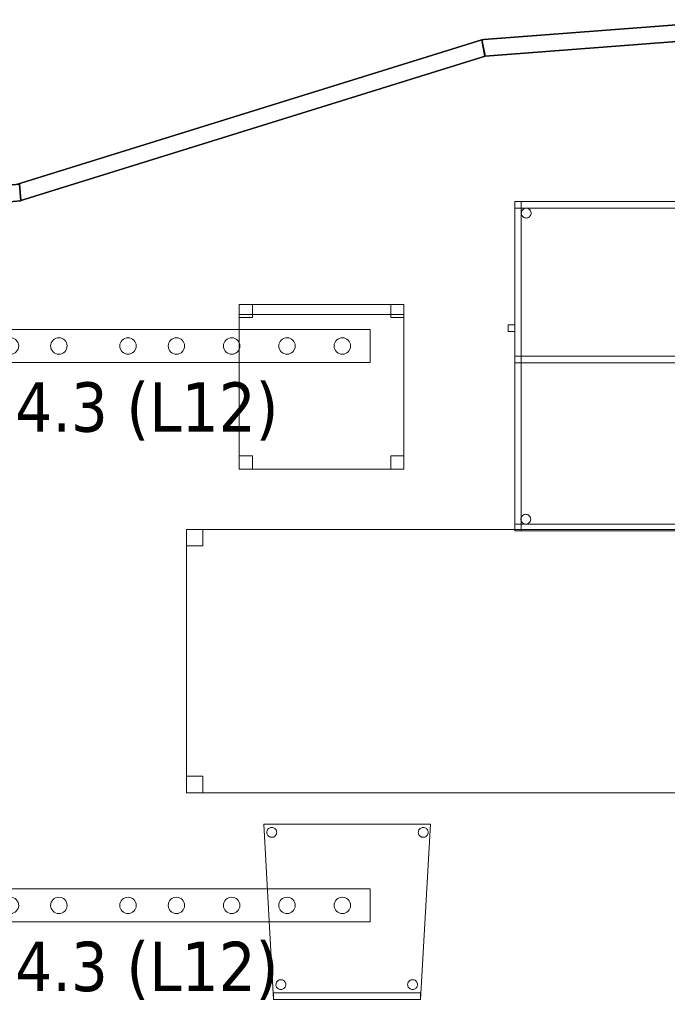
# Model space of a CAD drawing. Header units: metres. Extents: x 391.1 to 427.5, y 12.7 to 28.4.
# Tile 20 of 151: x 411.2 to 413.2, y 18.4 to 21.4. Entities that reach past the tile are written whole.
import ezdxf

# ---------------------------------------------------------------- set-up
doc = ezdxf.new("R2010")
doc.units = ezdxf.units.M
doc.layers.add('01_SUELOS', color=7, linetype='Continuous', lineweight=25, true_color=0x007f00)
for name, color, linetype, lineweight in [('02_MOBILIARIO', 7, 'Continuous', 18), ('A-DETL-____-MBND', 7, 'Continuous', 18), ('A-DETL-GENF-OTLN', 7, 'Continuous', 18), ('A-WALL-____-MCUT', 7, 'Continuous', 25), ('A-WALL-____-OTLN', 7, 'Continuous', 25), ('E-LITE-EQPM-IDEN', 7, 'Continuous', 30)]:
    doc.layers.add(name, color=color, linetype=linetype, lineweight=lineweight)
doc.styles.add('Tahoma_4', font='tahoma.ttf', dxfattribs={"height": 0.15})

# ---------------------------------------------------------------- blocks, each defined once
blk = doc.blocks.new('Family - Taula 160X80_P1-154543-04_ENLLUMENAT_P1')
at = {"layer": 'A-DETL-____-MBND', "color": 253, "true_color": 0xaaaaaa}
for p, q in [((0, 0.8001), (0.05, 0.8001)), ((0, 0.7501), (0, 0.8001)), ((0.05, 0.8001), (0, 0.8001)), ((0, 0.8001), (0, 0.7501)), ((0, 0.8001), (1.5969, 0.8001)), ((0, 0), (0, 0.8001)), ((1.5969, 0.8001), (0, 0.8001)), ((0, 0.8001), (0, 0)), ((0.05, 0.8001), (0.05, 0.7501)), ((0.05, 0.7501), (0.05, 0.8001)), ((1.5469, 0.8001), (1.5969, 0.8001)), ((1.5469, 0.7501), (1.5469, 0.8001)), ((1.5969, 0.8001), (1.5469, 0.8001)), ((1.5469, 0.8001), (1.5469, 0.7501)), ((1.5969, 0.8001), (1.5969, 0.7501)), ((1.5969, 0.7501), (1.5969, 0.8001)), ((1.5969, 0.8001), (1.5969, 0)), ((1.5969, 0), (1.5969, 0.8001)), ((0.05, 0.7501), (0, 0.7501)), ((0, 0.7501), (0.05, 0.7501)), ((1.5969, 0.7501), (1.5469, 0.7501)), ((1.5469, 0.7501), (1.5969, 0.7501)), ((0, 0.05), (0.05, 0.05)), ((0, 0), (0, 0.05)), ((0.05, 0.05), (0, 0.05)), ((0, 0.05), (0, 0)), ((0.05, 0.05), (0.05, 0)), ((0.05, 0), (0.05, 0.05)), ((1.5469, 0.05), (1.5969, 0.05)), ((1.5469, 0), (1.5469, 0.05)), ((1.5969, 0.05), (1.5469, 0.05)), ((1.5469, 0.05), (1.5469, 0)), ((1.5969, 0.05), (1.5969, 0)), ((1.5969, 0), (1.5969, 0.05)), ((0.05, 0), (0, 0)), ((0, 0), (0.05, 0)), ((1.5969, 0), (0, 0)), ((0, 0), (1.5969, 0)), ((1.5969, 0), (1.5469, 0)), ((1.5469, 0), (1.5969, 0))]:
    blk.add_line(p, q, dxfattribs=at)
blk = doc.blocks.new('Family - Mampara P1-154645-04_ENLLUMENAT_P1')
at = {"layer": 'A-WALL-____-MCUT', "color": 253, "true_color": 0xaaaaaa}
for p, q in [((-0.0057, 0.05), (0, 0)), ((0.7924, 0.05), (-0.0057, 0.05)), ((0.7924, 0), (0.7924, 0.05)), ((0, 0), (0.7924, 0))]:
    blk.add_line(p, q, dxfattribs=at)
at = {"layer": 'A-WALL-____-OTLN', "color": 253, "true_color": 0xaaaaaa}
for p, q in [((-0.0057, 0.05), (0, 0)), ((0.7924, 0.05), (-0.0057, 0.05)), ((0.7924, 0), (0.7924, 0.05)), ((0, 0), (0.7924, 0))]:
    blk.add_line(p, q, dxfattribs=at)
at = {"layer": 'A-WALL-____-OTLN', "color": 253, "lineweight": 18, "true_color": 0xaaaaaa}
blk.add_line((0, 0), (0.7924, 0), dxfattribs=at)
blk = doc.blocks.new('Family - Cadira confient_P1-154675-04_ENLLUMENAT_P1')
at = {"layer": 'A-DETL-____-MBND', "color": 253, "true_color": 0xaaaaaa}
for p, q in [((0.03, 0), (0, 0.5326)), ((0, 0.5326), (0.5065, 0.5326)), ((0.5065, 0.5326), (0, 0.5326)), ((0, 0.5326), (0.03, 0)), ((0.0093, 0.5076), (0.0095, 0.5102)), ((0.0095, 0.5102), (0.0093, 0.5076)), ((0.0095, 0.5102), (0.0102, 0.5127)), ((0.0102, 0.5127), (0.0095, 0.5102)), ((0.0102, 0.5127), (0.0113, 0.515)), ((0.0113, 0.515), (0.0102, 0.5127)), ((0.0113, 0.515), (0.0128, 0.5172)), ((0.0128, 0.5172), (0.0113, 0.515)), ((0.0128, 0.5172), (0.0147, 0.519)), ((0.0147, 0.519), (0.0128, 0.5172)), ((0.0147, 0.519), (0.0168, 0.5205)), ((0.0168, 0.5205), (0.0147, 0.519)), ((0.0168, 0.5205), (0.0192, 0.5216)), ((0.0192, 0.5216), (0.0168, 0.5205)), ((0.0192, 0.5216), (0.0217, 0.5222)), ((0.0217, 0.5222), (0.0192, 0.5216)), ((0.0217, 0.5222), (0.0243, 0.5224)), ((0.0243, 0.5224), (0.0217, 0.5222)), ((0.0243, 0.5224), (0.0269, 0.5222)), ((0.0269, 0.5222), (0.0243, 0.5224)), ((0.0269, 0.5222), (0.0294, 0.5215)), ((0.0294, 0.5215), (0.0269, 0.5222)), ((0.0294, 0.5215), (0.0318, 0.5204)), ((0.0318, 0.5204), (0.0294, 0.5215)), ((0.0318, 0.5204), (0.0339, 0.5189)), ((0.0339, 0.5189), (0.0318, 0.5204)), ((0.0339, 0.5189), (0.0357, 0.5171)), ((0.0357, 0.5171), (0.0339, 0.5189)), ((0.0357, 0.5171), (0.0372, 0.5149)), ((0.0372, 0.5149), (0.0357, 0.5171)), ((0.0372, 0.5149), (0.0383, 0.5126)), ((0.0383, 0.5126), (0.0372, 0.5149)), ((0.0383, 0.5126), (0.0389, 0.51)), ((0.0389, 0.51), (0.0383, 0.5126)), ((0.0389, 0.51), (0.0392, 0.5074)), ((0.0392, 0.5074), (0.0389, 0.51)), ((0.4693, 0.5076), (0.4695, 0.5102)), ((0.4695, 0.5102), (0.4693, 0.5076)), ((0.4695, 0.5102), (0.4702, 0.5127)), ((0.4702, 0.5127), (0.4695, 0.5102)), ((0.4702, 0.5127), (0.4713, 0.515)), ((0.4713, 0.515), (0.4702, 0.5127)), ((0.4713, 0.515), (0.4728, 0.5172)), ((0.4728, 0.5172), (0.4713, 0.515)), ((0.4728, 0.5172), (0.4747, 0.519)), ((0.4747, 0.519), (0.4728, 0.5172)), ((0.4747, 0.519), (0.4768, 0.5205)), ((0.4768, 0.5205), (0.4747, 0.519)), ((0.5065, 0.5326), (0.4765, 0)), ((0.4765, 0), (0.5065, 0.5326)), ((0.4768, 0.5205), (0.4792, 0.5216)), ((0.4792, 0.5216), (0.4768, 0.5205)), ((0.4792, 0.5216), (0.4817, 0.5222)), ((0.4817, 0.5222), (0.4792, 0.5216)), ((0.4817, 0.5222), (0.4843, 0.5224)), ((0.4843, 0.5224), (0.4817, 0.5222)), ((0.4843, 0.5224), (0.4869, 0.5222)), ((0.4869, 0.5222), (0.4843, 0.5224)), ((0.4869, 0.5222), (0.4894, 0.5215)), ((0.4894, 0.5215), (0.4869, 0.5222)), ((0.4894, 0.5215), (0.4918, 0.5204)), ((0.4918, 0.5204), (0.4894, 0.5215)), ((0.4918, 0.5204), (0.4939, 0.5189)), ((0.4939, 0.5189), (0.4918, 0.5204)), ((0.4939, 0.5189), (0.4957, 0.5171)), ((0.4957, 0.5171), (0.4939, 0.5189)), ((0.4957, 0.5171), (0.4972, 0.5149)), ((0.4972, 0.5149), (0.4957, 0.5171)), ((0.4972, 0.5149), (0.4983, 0.5126)), ((0.4983, 0.5126), (0.4972, 0.5149)), ((0.4983, 0.5126), (0.4989, 0.51)), ((0.4989, 0.51), (0.4983, 0.5126)), ((0.4989, 0.51), (0.4992, 0.5074)), ((0.4992, 0.5074), (0.4989, 0.51)), ((0.0095, 0.505), (0.0093, 0.5076)), ((0.0093, 0.5076), (0.0095, 0.505)), ((0.0102, 0.5025), (0.0095, 0.505)), ((0.0095, 0.505), (0.0102, 0.5025)), ((0.0113, 0.5001), (0.0102, 0.5025)), ((0.0102, 0.5025), (0.0113, 0.5001)), ((0.0127, 0.498), (0.0113, 0.5001)), ((0.0113, 0.5001), (0.0127, 0.498)), ((0.0146, 0.4961), (0.0127, 0.498)), ((0.0127, 0.498), (0.0146, 0.4961)), ((0.0167, 0.4946), (0.0146, 0.4961)), ((0.0146, 0.4961), (0.0167, 0.4946)), ((0.0191, 0.4935), (0.0167, 0.4946)), ((0.0167, 0.4946), (0.0191, 0.4935)), ((0.0216, 0.4928), (0.0191, 0.4935)), ((0.0191, 0.4935), (0.0216, 0.4928)), ((0.0242, 0.4926), (0.0216, 0.4928)), ((0.0216, 0.4928), (0.0242, 0.4926)), ((0.0268, 0.4928), (0.0242, 0.4926)), ((0.0242, 0.4926), (0.0268, 0.4928)), ((0.0293, 0.4935), (0.0268, 0.4928)), ((0.0268, 0.4928), (0.0293, 0.4935)), ((0.0316, 0.4945), (0.0293, 0.4935)), ((0.0293, 0.4935), (0.0316, 0.4945)), ((0.0338, 0.496), (0.0316, 0.4945)), ((0.0316, 0.4945), (0.0338, 0.496)), ((0.0356, 0.4979), (0.0338, 0.496)), ((0.0338, 0.496), (0.0356, 0.4979)), ((0.0371, 0.5), (0.0356, 0.4979)), ((0.0356, 0.4979), (0.0371, 0.5)), ((0.0382, 0.5023), (0.0371, 0.5)), ((0.0371, 0.5), (0.0382, 0.5023)), ((0.0389, 0.5049), (0.0382, 0.5023)), ((0.0382, 0.5023), (0.0389, 0.5049)), ((0.0392, 0.5074), (0.0389, 0.5049)), ((0.0389, 0.5049), (0.0392, 0.5074)), ((0.4695, 0.505), (0.4693, 0.5076)), ((0.4693, 0.5076), (0.4695, 0.505)), ((0.4702, 0.5025), (0.4695, 0.505)), ((0.4695, 0.505), (0.4702, 0.5025)), ((0.4713, 0.5001), (0.4702, 0.5025)), ((0.4702, 0.5025), (0.4713, 0.5001)), ((0.4727, 0.498), (0.4713, 0.5001)), ((0.4713, 0.5001), (0.4727, 0.498)), ((0.4746, 0.4961), (0.4727, 0.498)), ((0.4727, 0.498), (0.4746, 0.4961)), ((0.4767, 0.4946), (0.4746, 0.4961)), ((0.4746, 0.4961), (0.4767, 0.4946)), ((0.4791, 0.4935), (0.4767, 0.4946)), ((0.4767, 0.4946), (0.4791, 0.4935)), ((0.4816, 0.4928), (0.4791, 0.4935)), ((0.4791, 0.4935), (0.4816, 0.4928)), ((0.4842, 0.4926), (0.4816, 0.4928)), ((0.4816, 0.4928), (0.4842, 0.4926)), ((0.4868, 0.4928), (0.4842, 0.4926)), ((0.4842, 0.4926), (0.4868, 0.4928)), ((0.4893, 0.4935), (0.4868, 0.4928)), ((0.4868, 0.4928), (0.4893, 0.4935)), ((0.4916, 0.4945), (0.4893, 0.4935)), ((0.4893, 0.4935), (0.4916, 0.4945)), ((0.4938, 0.496), (0.4916, 0.4945)), ((0.4916, 0.4945), (0.4938, 0.496)), ((0.4956, 0.4979), (0.4938, 0.496)), ((0.4938, 0.496), (0.4956, 0.4979)), ((0.4971, 0.5), (0.4956, 0.4979)), ((0.4956, 0.4979), (0.4971, 0.5)), ((0.4982, 0.5023), (0.4971, 0.5)), ((0.4971, 0.5), (0.4982, 0.5023)), ((0.4989, 0.5049), (0.4982, 0.5023)), ((0.4982, 0.5023), (0.4989, 0.5049)), ((0.4992, 0.5074), (0.4989, 0.5049)), ((0.4989, 0.5049), (0.4992, 0.5074)), ((0.0493, 0.0598), (0.0519, 0.06)), ((0.0519, 0.06), (0.0493, 0.0598)), ((0.0519, 0.06), (0.0545, 0.0598)), ((0.0545, 0.0598), (0.0519, 0.06)), ((0.4493, 0.0598), (0.4519, 0.06)), ((0.4519, 0.06), (0.4493, 0.0598)), ((0.4519, 0.06), (0.4545, 0.0598)), ((0.4545, 0.0598), (0.4519, 0.06)), ((0.0369, 0.0452), (0.0372, 0.0478)), ((0.0372, 0.0478), (0.0369, 0.0452)), ((0.0371, 0.0426), (0.0369, 0.0452)), ((0.0369, 0.0452), (0.0371, 0.0426)), ((0.0378, 0.0401), (0.0371, 0.0426)), ((0.0371, 0.0426), (0.0378, 0.0401)), ((0.0372, 0.0478), (0.0378, 0.0503)), ((0.0378, 0.0503), (0.0372, 0.0478)), ((0.0378, 0.0503), (0.039, 0.0526)), ((0.039, 0.0526), (0.0378, 0.0503)), ((0.0389, 0.0377), (0.0378, 0.0401)), ((0.0378, 0.0401), (0.0389, 0.0377)), ((0.0404, 0.0356), (0.0389, 0.0377)), ((0.0389, 0.0377), (0.0404, 0.0356)), ((0.039, 0.0526), (0.0405, 0.0548)), ((0.0405, 0.0548), (0.039, 0.0526)), ((0.0422, 0.0337), (0.0404, 0.0356)), ((0.0404, 0.0356), (0.0422, 0.0337)), ((0.0405, 0.0548), (0.0423, 0.0566)), ((0.0423, 0.0566), (0.0405, 0.0548)), ((0.0443, 0.0322), (0.0422, 0.0337)), ((0.0422, 0.0337), (0.0443, 0.0322)), ((0.0423, 0.0566), (0.0445, 0.0581)), ((0.0445, 0.0581), (0.0423, 0.0566)), ((0.0467, 0.0311), (0.0443, 0.0322)), ((0.0443, 0.0322), (0.0467, 0.0311)), ((0.0445, 0.0581), (0.0468, 0.0592)), ((0.0468, 0.0592), (0.0445, 0.0581)), ((0.0492, 0.0304), (0.0467, 0.0311)), ((0.0467, 0.0311), (0.0492, 0.0304)), ((0.0468, 0.0592), (0.0493, 0.0598)), ((0.0493, 0.0598), (0.0468, 0.0592)), ((0.0518, 0.0302), (0.0492, 0.0304)), ((0.0492, 0.0304), (0.0518, 0.0302)), ((0.0544, 0.0304), (0.0518, 0.0302)), ((0.0518, 0.0302), (0.0544, 0.0304)), ((0.0569, 0.031), (0.0544, 0.0304)), ((0.0544, 0.0304), (0.0569, 0.031)), ((0.0545, 0.0598), (0.057, 0.0591)), ((0.057, 0.0591), (0.0545, 0.0598)), ((0.0593, 0.0321), (0.0569, 0.031)), ((0.0569, 0.031), (0.0593, 0.0321)), ((0.057, 0.0591), (0.0594, 0.058)), ((0.0594, 0.058), (0.057, 0.0591)), ((0.0614, 0.0336), (0.0593, 0.0321)), ((0.0593, 0.0321), (0.0614, 0.0336)), ((0.0594, 0.058), (0.0615, 0.0565)), ((0.0615, 0.0565), (0.0594, 0.058)), ((0.0633, 0.0355), (0.0614, 0.0336)), ((0.0614, 0.0336), (0.0633, 0.0355)), ((0.0615, 0.0565), (0.0633, 0.0547)), ((0.0633, 0.0547), (0.0615, 0.0565)), ((0.0633, 0.0547), (0.0648, 0.0525)), ((0.0648, 0.0525), (0.0633, 0.0547)), ((0.0648, 0.0376), (0.0633, 0.0355)), ((0.0633, 0.0355), (0.0648, 0.0376)), ((0.0648, 0.0525), (0.0659, 0.0502)), ((0.0659, 0.0502), (0.0648, 0.0525)), ((0.0659, 0.0399), (0.0648, 0.0376)), ((0.0648, 0.0376), (0.0659, 0.0399)), ((0.0659, 0.0502), (0.0666, 0.0476)), ((0.0666, 0.0476), (0.0659, 0.0502)), ((0.0666, 0.0424), (0.0659, 0.0399)), ((0.0659, 0.0399), (0.0666, 0.0424)), ((0.0666, 0.0476), (0.0668, 0.045)), ((0.0668, 0.045), (0.0666, 0.0476)), ((0.0668, 0.045), (0.0666, 0.0424)), ((0.0666, 0.0424), (0.0668, 0.045)), ((0.4369, 0.0452), (0.4372, 0.0478)), ((0.4372, 0.0478), (0.4369, 0.0452)), ((0.4371, 0.0426), (0.4369, 0.0452)), ((0.4369, 0.0452), (0.4371, 0.0426)), ((0.4378, 0.0401), (0.4371, 0.0426)), ((0.4371, 0.0426), (0.4378, 0.0401)), ((0.4372, 0.0478), (0.4378, 0.0503)), ((0.4378, 0.0503), (0.4372, 0.0478)), ((0.4378, 0.0503), (0.439, 0.0526)), ((0.439, 0.0526), (0.4378, 0.0503)), ((0.4389, 0.0377), (0.4378, 0.0401)), ((0.4378, 0.0401), (0.4389, 0.0377)), ((0.4404, 0.0356), (0.4389, 0.0377)), ((0.4389, 0.0377), (0.4404, 0.0356)), ((0.439, 0.0526), (0.4405, 0.0548)), ((0.4405, 0.0548), (0.439, 0.0526)), ((0.4422, 0.0337), (0.4404, 0.0356)), ((0.4404, 0.0356), (0.4422, 0.0337)), ((0.4405, 0.0548), (0.4423, 0.0566)), ((0.4423, 0.0566), (0.4405, 0.0548)), ((0.4443, 0.0322), (0.4422, 0.0337)), ((0.4422, 0.0337), (0.4443, 0.0322)), ((0.4423, 0.0566), (0.4445, 0.0581)), ((0.4445, 0.0581), (0.4423, 0.0566)), ((0.4467, 0.0311), (0.4443, 0.0322)), ((0.4443, 0.0322), (0.4467, 0.0311)), ((0.4445, 0.0581), (0.4468, 0.0592)), ((0.4468, 0.0592), (0.4445, 0.0581)), ((0.4492, 0.0304), (0.4467, 0.0311)), ((0.4467, 0.0311), (0.4492, 0.0304)), ((0.4468, 0.0592), (0.4493, 0.0598)), ((0.4493, 0.0598), (0.4468, 0.0592)), ((0.4518, 0.0302), (0.4492, 0.0304)), ((0.4492, 0.0304), (0.4518, 0.0302)), ((0.4544, 0.0304), (0.4518, 0.0302)), ((0.4518, 0.0302), (0.4544, 0.0304)), ((0.4569, 0.031), (0.4544, 0.0304)), ((0.4544, 0.0304), (0.4569, 0.031)), ((0.4545, 0.0598), (0.457, 0.0591)), ((0.457, 0.0591), (0.4545, 0.0598)), ((0.4593, 0.0321), (0.4569, 0.031)), ((0.4569, 0.031), (0.4593, 0.0321)), ((0.457, 0.0591), (0.4594, 0.058)), ((0.4594, 0.058), (0.457, 0.0591)), ((0.4614, 0.0336), (0.4593, 0.0321)), ((0.4593, 0.0321), (0.4614, 0.0336)), ((0.4594, 0.058), (0.4615, 0.0565)), ((0.4615, 0.0565), (0.4594, 0.058)), ((0.4633, 0.0355), (0.4614, 0.0336)), ((0.4614, 0.0336), (0.4633, 0.0355)), ((0.4615, 0.0565), (0.4633, 0.0547)), ((0.4633, 0.0547), (0.4615, 0.0565)), ((0.4633, 0.0547), (0.4648, 0.0525)), ((0.4648, 0.0525), (0.4633, 0.0547)), ((0.4648, 0.0376), (0.4633, 0.0355)), ((0.4633, 0.0355), (0.4648, 0.0376)), ((0.4648, 0.0525), (0.4659, 0.0502)), ((0.4659, 0.0502), (0.4648, 0.0525)), ((0.4659, 0.0399), (0.4648, 0.0376)), ((0.4648, 0.0376), (0.4659, 0.0399)), ((0.4659, 0.0502), (0.4666, 0.0476)), ((0.4666, 0.0476), (0.4659, 0.0502)), ((0.4666, 0.0424), (0.4659, 0.0399)), ((0.4659, 0.0399), (0.4666, 0.0424)), ((0.4666, 0.0476), (0.4668, 0.045)), ((0.4668, 0.045), (0.4666, 0.0476)), ((0.4668, 0.045), (0.4666, 0.0424)), ((0.4666, 0.0424), (0.4668, 0.045)), ((0.03, 0.02), (0.4765, 0.02)), ((0.03, 0), (0.03, 0.02)), ((0.4765, 0.02), (0.03, 0.02)), ((0.03, 0.02), (0.03, 0)), ((0.03, 0), (0.4765, 0)), ((0.4765, 0.02), (0.4765, 0)), ((0.4765, 0), (0.4765, 0.02)), ((0.4765, 0), (0.03, 0)), ((0.4765, 0), (0.03, 0)), ((0.03, 0), (0.4765, 0))]:
    blk.add_line(p, q, dxfattribs=at)
blk = doc.blocks.new('Family - Taula 100X60_P1-154854-04_ENLLUMENAT_P1')
at = {"layer": 'A-DETL-____-MBND', "color": 253, "true_color": 0xaaaaaa}
for p, q in [((0.02, 1), (0.02, 0)), ((0.02, 0), (0.02, 1)), ((0.62, 1), (0.02, 1)), ((0.02, 1), (0.62, 1)), ((0.02, 0.51), (0.02, 1)), ((0.02, 1), (0.04, 1)), ((0.02, 1), (0.04, 1)), ((0.02, 1), (0.02, 0.51)), ((0.02, 1), (0.62, 1)), ((0.02, 0.98), (0.02, 1)), ((0.02, 0.98), (0.02, 1)), ((0.62, 1), (0.02, 1)), ((0.02, 1), (0.02, 0)), ((0.02, 0), (0.02, 1)), ((0.62, 1), (0.02, 1)), ((0.02, 1), (0.62, 1)), ((0.04, 1), (0.04, 0.51)), ((0.04, 0.51), (0.04, 1)), ((0.04, 0), (0.04, 1)), ((0.04, 1), (0.62, 1)), ((0.62, 1), (0.04, 1)), ((0.04, 1), (0.04, 0)), ((0.6, 0.02), (0.6, 1)), ((0.6, 1), (0.62, 1)), ((0.6, 1), (0.62, 1)), ((0.6, 1), (0.6, 0.02)), ((0.62, 0), (0.62, 1)), ((0.62, 1), (0.62, 0)), ((0.62, 1), (0.62, 0.98)), ((0.62, 0.98), (0.62, 1)), ((0.62, 1), (0.62, 0.02)), ((0.62, 0.02), (0.62, 1)), ((0.62, 0), (0.62, 1)), ((0.62, 1), (0.62, 0)), ((0.62, 1), (0.62, 0)), ((0.62, 0), (0.62, 1)), ((0.62, 0.98), (0.02, 0.98)), ((0.02, 0.98), (0.62, 0.98)), ((0.0401, 0.965), (0.0403, 0.9676)), ((0.0403, 0.9676), (0.0401, 0.965)), ((0.0403, 0.9625), (0.0401, 0.965)), ((0.0401, 0.965), (0.0403, 0.9625)), ((0.0403, 0.9676), (0.041, 0.9702)), ((0.041, 0.9702), (0.0403, 0.9676)), ((0.041, 0.9599), (0.0403, 0.9625)), ((0.0403, 0.9625), (0.041, 0.9599)), ((0.041, 0.9702), (0.0421, 0.9725)), ((0.0421, 0.9725), (0.041, 0.9702)), ((0.0421, 0.9576), (0.041, 0.9599)), ((0.041, 0.9599), (0.0421, 0.9576)), ((0.0421, 0.9725), (0.0436, 0.9746)), ((0.0436, 0.9746), (0.0421, 0.9725)), ((0.0436, 0.9554), (0.0421, 0.9576)), ((0.0421, 0.9576), (0.0436, 0.9554)), ((0.0436, 0.9746), (0.0454, 0.9765)), ((0.0454, 0.9765), (0.0436, 0.9746)), ((0.0454, 0.9765), (0.0475, 0.978)), ((0.0475, 0.978), (0.0454, 0.9765)), ((0.0475, 0.978), (0.0499, 0.9791)), ((0.0499, 0.9791), (0.0475, 0.978)), ((0.0499, 0.9791), (0.0524, 0.9798)), ((0.0524, 0.9798), (0.0499, 0.9791)), ((0.0524, 0.9798), (0.055, 0.98)), ((0.055, 0.98), (0.0524, 0.9798)), ((0.055, 0.98), (0.0576, 0.9798)), ((0.0576, 0.9798), (0.055, 0.98)), ((0.0576, 0.9798), (0.0601, 0.9791)), ((0.0601, 0.9791), (0.0576, 0.9798)), ((0.0601, 0.9791), (0.0625, 0.978)), ((0.0625, 0.978), (0.0601, 0.9791)), ((0.0625, 0.978), (0.0646, 0.9765)), ((0.0646, 0.9765), (0.0625, 0.978)), ((0.0646, 0.9765), (0.0664, 0.9746)), ((0.0664, 0.9746), (0.0646, 0.9765)), ((0.0664, 0.9746), (0.0679, 0.9725)), ((0.0679, 0.9725), (0.0664, 0.9746)), ((0.0679, 0.9576), (0.0664, 0.9554)), ((0.0664, 0.9554), (0.0679, 0.9576)), ((0.0679, 0.9725), (0.069, 0.9702)), ((0.069, 0.9702), (0.0679, 0.9725)), ((0.069, 0.9599), (0.0679, 0.9576)), ((0.0679, 0.9576), (0.069, 0.9599)), ((0.069, 0.9702), (0.0697, 0.9676)), ((0.0697, 0.9676), (0.069, 0.9702)), ((0.0697, 0.9625), (0.069, 0.9599)), ((0.069, 0.9599), (0.0697, 0.9625)), ((0.0697, 0.9676), (0.0699, 0.965)), ((0.0699, 0.965), (0.0697, 0.9676)), ((0.0699, 0.965), (0.0697, 0.9625)), ((0.0697, 0.9625), (0.0699, 0.965)), ((0.5701, 0.9647), (0.5703, 0.9673)), ((0.5703, 0.9673), (0.5701, 0.9647)), ((0.5703, 0.9621), (0.5701, 0.9647)), ((0.5701, 0.9647), (0.5703, 0.9621)), ((0.5703, 0.9673), (0.571, 0.9698)), ((0.571, 0.9698), (0.5703, 0.9673)), ((0.571, 0.9596), (0.5703, 0.9621)), ((0.5703, 0.9621), (0.571, 0.9596)), ((0.571, 0.9698), (0.5721, 0.9722)), ((0.5721, 0.9722), (0.571, 0.9698)), ((0.5721, 0.9572), (0.571, 0.9596)), ((0.571, 0.9596), (0.5721, 0.9572)), ((0.5721, 0.9722), (0.5736, 0.9743)), ((0.5736, 0.9743), (0.5721, 0.9722)), ((0.5736, 0.9743), (0.5754, 0.9762)), ((0.5754, 0.9762), (0.5736, 0.9743)), ((0.5754, 0.9762), (0.5776, 0.9776)), ((0.5776, 0.9776), (0.5754, 0.9762)), ((0.5776, 0.9776), (0.5799, 0.9787)), ((0.5799, 0.9787), (0.5776, 0.9776)), ((0.5799, 0.9787), (0.5824, 0.9794)), ((0.5824, 0.9794), (0.5799, 0.9787)), ((0.5824, 0.9794), (0.585, 0.9796)), ((0.585, 0.9796), (0.5824, 0.9794)), ((0.585, 0.9796), (0.5876, 0.9794)), ((0.5876, 0.9794), (0.585, 0.9796)), ((0.5876, 0.9794), (0.5901, 0.9787)), ((0.5901, 0.9787), (0.5876, 0.9794)), ((0.5901, 0.9787), (0.5925, 0.9776)), ((0.5925, 0.9776), (0.5901, 0.9787)), ((0.5925, 0.9776), (0.5946, 0.9762)), ((0.5946, 0.9762), (0.5925, 0.9776)), ((0.5946, 0.9762), (0.5965, 0.9743)), ((0.5965, 0.9743), (0.5946, 0.9762)), ((0.5965, 0.9743), (0.598, 0.9722)), ((0.598, 0.9722), (0.5965, 0.9743)), ((0.598, 0.9722), (0.5991, 0.9698)), ((0.5991, 0.9698), (0.598, 0.9722)), ((0.5991, 0.9596), (0.598, 0.9572)), ((0.598, 0.9572), (0.5991, 0.9596)), ((0.5991, 0.9698), (0.5997, 0.9673)), ((0.5997, 0.9673), (0.5991, 0.9698)), ((0.5997, 0.9621), (0.5991, 0.9596)), ((0.5991, 0.9596), (0.5997, 0.9621)), ((0.5997, 0.9673), (0.6, 0.9647)), ((0.6, 0.9647), (0.5997, 0.9673)), ((0.6, 0.9647), (0.5997, 0.9621)), ((0.5997, 0.9621), (0.6, 0.9647)), ((0.0454, 0.9536), (0.0436, 0.9554)), ((0.0436, 0.9554), (0.0454, 0.9536)), ((0.0475, 0.9521), (0.0454, 0.9536)), ((0.0454, 0.9536), (0.0475, 0.9521)), ((0.0499, 0.951), (0.0475, 0.9521)), ((0.0475, 0.9521), (0.0499, 0.951)), ((0.0524, 0.9503), (0.0499, 0.951)), ((0.0499, 0.951), (0.0524, 0.9503)), ((0.055, 0.9501), (0.0524, 0.9503)), ((0.0524, 0.9503), (0.055, 0.9501)), ((0.0576, 0.9503), (0.055, 0.9501)), ((0.055, 0.9501), (0.0576, 0.9503)), ((0.0601, 0.951), (0.0576, 0.9503)), ((0.0576, 0.9503), (0.0601, 0.951)), ((0.0625, 0.9521), (0.0601, 0.951)), ((0.0601, 0.951), (0.0625, 0.9521)), ((0.0646, 0.9536), (0.0625, 0.9521)), ((0.0625, 0.9521), (0.0646, 0.9536)), ((0.0664, 0.9554), (0.0646, 0.9536)), ((0.0646, 0.9536), (0.0664, 0.9554)), ((0.5736, 0.9551), (0.5721, 0.9572)), ((0.5721, 0.9572), (0.5736, 0.9551)), ((0.5754, 0.9533), (0.5736, 0.9551)), ((0.5736, 0.9551), (0.5754, 0.9533)), ((0.5776, 0.9518), (0.5754, 0.9533)), ((0.5754, 0.9533), (0.5776, 0.9518)), ((0.5799, 0.9507), (0.5776, 0.9518)), ((0.5776, 0.9518), (0.5799, 0.9507)), ((0.5824, 0.95), (0.5799, 0.9507)), ((0.5799, 0.9507), (0.5824, 0.95)), ((0.585, 0.9498), (0.5824, 0.95)), ((0.5824, 0.95), (0.585, 0.9498)), ((0.5876, 0.95), (0.585, 0.9498)), ((0.585, 0.9498), (0.5876, 0.95)), ((0.5901, 0.9507), (0.5876, 0.95)), ((0.5876, 0.95), (0.5901, 0.9507)), ((0.5925, 0.9518), (0.5901, 0.9507)), ((0.5901, 0.9507), (0.5925, 0.9518)), ((0.5946, 0.9533), (0.5925, 0.9518)), ((0.5925, 0.9518), (0.5946, 0.9533)), ((0.5965, 0.9551), (0.5946, 0.9533)), ((0.5946, 0.9533), (0.5965, 0.9551)), ((0.598, 0.9572), (0.5965, 0.9551)), ((0.5965, 0.9551), (0.598, 0.9572)), ((0, 0.6256), (0.02, 0.6256)), ((0, 0.6056), (0, 0.6256)), ((0.02, 0.6256), (0, 0.6256)), ((0, 0.6256), (0, 0.6056)), ((0.02, 0.6056), (0, 0.6056)), ((0, 0.6056), (0.02, 0.6056)), ((0.02, 0.6256), (0.02, 0.6056)), ((0.02, 0.6056), (0.02, 0.6256)), ((0.02, 0.53), (0.62, 0.53)), ((0.02, 0.51), (0.02, 0.53)), ((0.02, 0.51), (0.02, 0.53)), ((0.62, 0.53), (0.02, 0.53)), ((0.04, 0.51), (0.02, 0.51)), ((0.02, 0.51), (0.04, 0.51)), ((0.62, 0.51), (0.02, 0.51)), ((0.02, 0.51), (0.62, 0.51)), ((0.04, 0.53), (0.62, 0.53)), ((0.04, 0.51), (0.04, 0.53)), ((0.04, 0.51), (0.04, 0.53)), ((0.62, 0.53), (0.04, 0.53)), ((0.62, 0.51), (0.04, 0.51)), ((0.04, 0.51), (0.62, 0.51)), ((0.62, 0.53), (0.62, 0.51)), ((0.62, 0.51), (0.62, 0.53)), ((0.62, 0.53), (0.62, 0.51)), ((0.62, 0.51), (0.62, 0.53)), ((0.0389, 0.035), (0.0391, 0.0376)), ((0.0391, 0.0376), (0.0389, 0.035)), ((0.0391, 0.0324), (0.0389, 0.035)), ((0.0389, 0.035), (0.0391, 0.0324)), ((0.0391, 0.0376), (0.0398, 0.0401)), ((0.0398, 0.0401), (0.0391, 0.0376)), ((0.0398, 0.0299), (0.0391, 0.0324)), ((0.0391, 0.0324), (0.0398, 0.0299)), ((0.0398, 0.0401), (0.0409, 0.0425)), ((0.0409, 0.0425), (0.0398, 0.0401)), ((0.0409, 0.0425), (0.0424, 0.0446)), ((0.0424, 0.0446), (0.0409, 0.0425)), ((0.0424, 0.0446), (0.0442, 0.0464)), ((0.0442, 0.0464), (0.0424, 0.0446)), ((0.0442, 0.0464), (0.0464, 0.0479)), ((0.0464, 0.0479), (0.0442, 0.0464)), ((0.0464, 0.0479), (0.0487, 0.049)), ((0.0487, 0.049), (0.0464, 0.0479)), ((0.0487, 0.049), (0.0512, 0.0497)), ((0.0512, 0.0497), (0.0487, 0.049)), ((0.0512, 0.0497), (0.0538, 0.0499)), ((0.0538, 0.0499), (0.0512, 0.0497)), ((0.0538, 0.0499), (0.0564, 0.0497)), ((0.0564, 0.0497), (0.0538, 0.0499)), ((0.0564, 0.0497), (0.0589, 0.049)), ((0.0589, 0.049), (0.0564, 0.0497)), ((0.0589, 0.049), (0.0613, 0.0479)), ((0.0613, 0.0479), (0.0589, 0.049)), ((0.0613, 0.0479), (0.0634, 0.0464)), ((0.0634, 0.0464), (0.0613, 0.0479)), ((0.0634, 0.0464), (0.0653, 0.0446)), ((0.0653, 0.0446), (0.0634, 0.0464)), ((0.0653, 0.0446), (0.0668, 0.0425)), ((0.0668, 0.0425), (0.0653, 0.0446)), ((0.0668, 0.0425), (0.0679, 0.0401)), ((0.0679, 0.0401), (0.0668, 0.0425)), ((0.0679, 0.0401), (0.0685, 0.0376)), ((0.0685, 0.0376), (0.0679, 0.0401)), ((0.0685, 0.0324), (0.0679, 0.0299)), ((0.0679, 0.0299), (0.0685, 0.0324)), ((0.0685, 0.0376), (0.0688, 0.035)), ((0.0688, 0.035), (0.0685, 0.0376)), ((0.0688, 0.035), (0.0685, 0.0324)), ((0.0685, 0.0324), (0.0688, 0.035)), ((0.5689, 0.035), (0.5691, 0.0376)), ((0.5691, 0.0376), (0.5689, 0.035)), ((0.5691, 0.0324), (0.5689, 0.035)), ((0.5689, 0.035), (0.5691, 0.0324)), ((0.5691, 0.0376), (0.5698, 0.0401)), ((0.5698, 0.0401), (0.5691, 0.0376)), ((0.5698, 0.0299), (0.5691, 0.0324)), ((0.5691, 0.0324), (0.5698, 0.0299)), ((0.5698, 0.0401), (0.5709, 0.0425)), ((0.5709, 0.0425), (0.5698, 0.0401)), ((0.5709, 0.0425), (0.5724, 0.0446)), ((0.5724, 0.0446), (0.5709, 0.0425)), ((0.5724, 0.0446), (0.5742, 0.0464)), ((0.5742, 0.0464), (0.5724, 0.0446)), ((0.5742, 0.0464), (0.5764, 0.0479)), ((0.5764, 0.0479), (0.5742, 0.0464)), ((0.5764, 0.0479), (0.5787, 0.049)), ((0.5787, 0.049), (0.5764, 0.0479)), ((0.5787, 0.049), (0.5812, 0.0497)), ((0.5812, 0.0497), (0.5787, 0.049)), ((0.5812, 0.0497), (0.5838, 0.0499)), ((0.5838, 0.0499), (0.5812, 0.0497)), ((0.5838, 0.0499), (0.5864, 0.0497)), ((0.5864, 0.0497), (0.5838, 0.0499)), ((0.5864, 0.0497), (0.5889, 0.049)), ((0.5889, 0.049), (0.5864, 0.0497)), ((0.5889, 0.049), (0.5913, 0.0479)), ((0.5913, 0.0479), (0.5889, 0.049)), ((0.5913, 0.0479), (0.5934, 0.0464)), ((0.5934, 0.0464), (0.5913, 0.0479)), ((0.5934, 0.0464), (0.5953, 0.0446)), ((0.5953, 0.0446), (0.5934, 0.0464)), ((0.5953, 0.0446), (0.5968, 0.0425)), ((0.5968, 0.0425), (0.5953, 0.0446)), ((0.5968, 0.0425), (0.5979, 0.0401)), ((0.5979, 0.0401), (0.5968, 0.0425)), ((0.5979, 0.0401), (0.5985, 0.0376)), ((0.5985, 0.0376), (0.5979, 0.0401)), ((0.5985, 0.0324), (0.5979, 0.0299)), ((0.5979, 0.0299), (0.5985, 0.0324)), ((0.5985, 0.0376), (0.5988, 0.035)), ((0.5988, 0.035), (0.5985, 0.0376)), ((0.5988, 0.035), (0.5985, 0.0324)), ((0.5985, 0.0324), (0.5988, 0.035)), ((0.02, 0.02), (0.62, 0.02)), ((0.02, 0), (0.02, 0.02)), ((0.02, 0), (0.02, 0.02)), ((0.62, 0.02), (0.02, 0.02)), ((0.02, 0), (0.62, 0)), ((0.62, 0), (0.02, 0)), ((0.02, 0), (0.62, 0)), ((0.62, 0), (0.02, 0)), ((0.62, 0), (0.02, 0)), ((0.02, 0), (0.62, 0)), ((0.0409, 0.0275), (0.0398, 0.0299)), ((0.0398, 0.0299), (0.0409, 0.0275)), ((0.62, 0), (0.04, 0)), ((0.04, 0), (0.62, 0)), ((0.0424, 0.0254), (0.0409, 0.0275)), ((0.0409, 0.0275), (0.0424, 0.0254)), ((0.0442, 0.0236), (0.0424, 0.0254)), ((0.0424, 0.0254), (0.0442, 0.0236)), ((0.0464, 0.0221), (0.0442, 0.0236)), ((0.0442, 0.0236), (0.0464, 0.0221)), ((0.0487, 0.021), (0.0464, 0.0221)), ((0.0464, 0.0221), (0.0487, 0.021)), ((0.0512, 0.0203), (0.0487, 0.021)), ((0.0487, 0.021), (0.0512, 0.0203)), ((0.0538, 0.0201), (0.0512, 0.0203)), ((0.0512, 0.0203), (0.0538, 0.0201)), ((0.0564, 0.0203), (0.0538, 0.0201)), ((0.0538, 0.0201), (0.0564, 0.0203)), ((0.0589, 0.021), (0.0564, 0.0203)), ((0.0564, 0.0203), (0.0589, 0.021)), ((0.0613, 0.0221), (0.0589, 0.021)), ((0.0589, 0.021), (0.0613, 0.0221)), ((0.0634, 0.0236), (0.0613, 0.0221)), ((0.0613, 0.0221), (0.0634, 0.0236)), ((0.0653, 0.0254), (0.0634, 0.0236)), ((0.0634, 0.0236), (0.0653, 0.0254)), ((0.0668, 0.0275), (0.0653, 0.0254)), ((0.0653, 0.0254), (0.0668, 0.0275)), ((0.0679, 0.0299), (0.0668, 0.0275)), ((0.0668, 0.0275), (0.0679, 0.0299)), ((0.5709, 0.0275), (0.5698, 0.0299)), ((0.5698, 0.0299), (0.5709, 0.0275)), ((0.5724, 0.0254), (0.5709, 0.0275)), ((0.5709, 0.0275), (0.5724, 0.0254)), ((0.5742, 0.0236), (0.5724, 0.0254)), ((0.5724, 0.0254), (0.5742, 0.0236)), ((0.5764, 0.0221), (0.5742, 0.0236)), ((0.5742, 0.0236), (0.5764, 0.0221)), ((0.5787, 0.021), (0.5764, 0.0221)), ((0.5764, 0.0221), (0.5787, 0.021)), ((0.5812, 0.0203), (0.5787, 0.021)), ((0.5787, 0.021), (0.5812, 0.0203)), ((0.5838, 0.0201), (0.5812, 0.0203)), ((0.5812, 0.0203), (0.5838, 0.0201)), ((0.5864, 0.0203), (0.5838, 0.0201)), ((0.5838, 0.0201), (0.5864, 0.0203)), ((0.5889, 0.021), (0.5864, 0.0203)), ((0.5864, 0.0203), (0.5889, 0.021)), ((0.5913, 0.0221), (0.5889, 0.021)), ((0.5889, 0.021), (0.5913, 0.0221)), ((0.5934, 0.0236), (0.5913, 0.0221)), ((0.5913, 0.0221), (0.5934, 0.0236)), ((0.5953, 0.0254), (0.5934, 0.0236)), ((0.5934, 0.0236), (0.5953, 0.0254)), ((0.5968, 0.0275), (0.5953, 0.0254)), ((0.5953, 0.0254), (0.5968, 0.0275)), ((0.5979, 0.0299), (0.5968, 0.0275)), ((0.5968, 0.0275), (0.5979, 0.0299)), ((0.62, 0.02), (0.6, 0.02)), ((0.6, 0.02), (0.62, 0.02)), ((0.62, 0.02), (0.62, 0)), ((0.62, 0), (0.62, 0.02))]:
    blk.add_line(p, q, dxfattribs=at)
blk = doc.blocks.new('Family - Mampara P1-155043-04_ENLLUMENAT_P1')
at = {"layer": 'A-WALL-____-MCUT', "color": 253, "true_color": 0xaaaaaa}
for p, q in [((0.0084, 0.024), (0.0176, 0.0499)), ((0.0176, 0.05), (0.0175, 0.05)), ((0.0175, 0.05), (0.404, 0.05)), ((0.0176, 0.0499), (0.0176, 0.05)), ((0.404, 0.05), (0.8232, 0.05)), ((0.8232, 0.05), (0.8232, 0.026)), ((0, 0), (0.0084, 0.024)), ((0.4283, 0), (0, 0)), ((0.8232, 0), (0.4283, 0)), ((0.8232, 0.026), (0.8232, 0))]:
    blk.add_line(p, q, dxfattribs=at)
at = {"layer": 'A-WALL-____-OTLN', "color": 253, "true_color": 0xaaaaaa}
for p, q in [((0.0176, 0.0499), (0, 0)), ((0.0176, 0.0499), (0, 0)), ((0.0176, 0.0499), (0.0084, 0.024)), ((0.0175, 0.05), (0.0176, 0.0499)), ((0.0175, 0.05), (0.0176, 0.05)), ((0.0175, 0.05), (0.0176, 0.0499)), ((0.0175, 0.05), (0.8232, 0.05)), ((0.8232, 0.05), (0.0175, 0.05)), ((0.404, 0.05), (0.0175, 0.05)), ((0.0176, 0.05), (0.0176, 0.0499)), ((0.8232, 0.05), (0.404, 0.05)), ((0.8232, 0.05), (0.8232, 0)), ((0.8232, 0), (0.8232, 0.05)), ((0.8232, 0.026), (0.8232, 0.05)), ((0.0084, 0.024), (0, 0)), ((0.8232, 0), (0.8232, 0.026)), ((0.8232, 0), (0, 0)), ((0, 0), (0.8232, 0)), ((0, 0), (0.4283, 0)), ((0.4283, 0), (0.8232, 0))]:
    blk.add_line(p, q, dxfattribs=at)
at = {"layer": 'A-WALL-____-OTLN', "color": 253, "lineweight": 18, "true_color": 0xaaaaaa}
blk.add_line((0, 0), (0.8232, 0), dxfattribs=at)
blk = doc.blocks.new('Family - LONDR55-XX_ZZ-ARQ-CAA-M3D-Londres55-155045-04_ENLLUMENAT_P1')
at = {"layer": '01_SUELOS', "color": 9, "true_color": 0xaad4aa}
for p, q in [((15.107, 8.1988), (14.3193, 8.1388)), ((14.3193, 8.1388), (15.107, 8.1988)), ((14.3193, 8.1388), (12.9062, 7.6988)), ((12.9062, 7.6988), (14.3193, 8.1388))]:
    blk.add_line(p, q, dxfattribs=at)
blk = doc.blocks.new('Family - Paviment P1-155152-04_ENLLUMENAT_P1')
at = {"layer": '01_SUELOS', "color": 9, "true_color": 0xaad4aa}
for p, q in [((2.8657, 0.5085), (3.652, 0.5688)), ((3.652, 0.5688), (2.8657, 0.5085)), ((1.4467, 0.068), (2.86, 0.5081)), ((2.86, 0.5081), (1.4467, 0.068)), ((2.86, 0.5081), (2.8657, 0.5085)), ((2.8657, 0.5085), (2.86, 0.5081))]:
    blk.add_line(p, q, dxfattribs=at)
blk = doc.blocks.new('Family - Cadira d_Oficina_P1-155156-04_ENLLUMENAT_P1')
at = {"layer": 'A-DETL-____-MBND', "color": 253, "true_color": 0xaaaaaa}
for p, q in [((0, 0.47), (0, 0.5)), ((0, 0.5), (0.5, 0.5)), ((0, 0.5), (0, 0.47)), ((0.5, 0.5), (0, 0.5)), ((0, 0), (0, 0.5)), ((0, 0.5), (0.5, 0.5)), ((0.5, 0.5), (0, 0.5)), ((0, 0.5), (0, 0)), ((0, 0.46), (0, 0.5)), ((0, 0.5), (0.04, 0.5)), ((0, 0.5), (0, 0.46)), ((0.04, 0.5), (0, 0.5)), ((0.04, 0.5), (0.04, 0.46)), ((0.04, 0.46), (0.04, 0.5)), ((0.46, 0.46), (0.46, 0.5)), ((0.46, 0.5), (0.5, 0.5)), ((0.46, 0.5), (0.46, 0.46)), ((0.5, 0.5), (0.46, 0.5)), ((0.5, 0.5), (0.5, 0.46)), ((0.5, 0.46), (0.5, 0.5)), ((0.5, 0.5), (0.5, 0.47)), ((0.5, 0.47), (0.5, 0.5)), ((0.5, 0.5), (0.5, 0)), ((0.5, 0), (0.5, 0.5)), ((0.5, 0.47), (0, 0.47)), ((0, 0.47), (0.5, 0.47)), ((0.04, 0.46), (0, 0.46)), ((0, 0.46), (0.04, 0.46)), ((0.5, 0.46), (0.46, 0.46)), ((0.46, 0.46), (0.5, 0.46)), ((0, 0), (0, 0.04)), ((0, 0.04), (0.04, 0.04)), ((0, 0.04), (0, 0)), ((0.04, 0.04), (0, 0.04)), ((0.04, 0.04), (0.04, 0)), ((0.04, 0), (0.04, 0.04)), ((0.46, 0), (0.46, 0.04)), ((0.46, 0.04), (0.5, 0.04)), ((0.46, 0.04), (0.46, 0)), ((0.5, 0.04), (0.46, 0.04)), ((0.5, 0.04), (0.5, 0)), ((0.5, 0), (0.5, 0.04)), ((0.5, 0), (0, 0)), ((0, 0), (0.5, 0)), ((0.04, 0), (0, 0)), ((0, 0), (0.04, 0)), ((0.46, 0), (0.5, 0)), ((0.5, 0), (0.46, 0))]:
    blk.add_line(p, q, dxfattribs=at)
blk = doc.blocks.new('Family - Mampara P1-155183-04_ENLLUMENAT_P1')
at = {"layer": 'A-WALL-____-MCUT', "color": 253, "true_color": 0xaaaaaa}
for p, q in [((0.0106, 0.0482), (0, 0)), ((1.4824, 0.05), (0.0022, 0.05)), ((0.0022, 0.05), (0.0106, 0.0482)), ((1.4767, 0), (1.4824, 0.05)), ((0, 0), (1.4767, 0))]:
    blk.add_line(p, q, dxfattribs=at)
at = {"layer": 'A-WALL-____-OTLN', "color": 253, "true_color": 0xaaaaaa}
for p, q in [((0.0106, 0.0482), (0, 0)), ((0.0022, 0.05), (0.0106, 0.0482)), ((1.4824, 0.05), (0.0022, 0.05)), ((1.4767, 0), (1.4824, 0.05)), ((0, 0), (1.4767, 0))]:
    blk.add_line(p, q, dxfattribs=at)
at = {"layer": 'A-WALL-____-OTLN', "color": 253, "lineweight": 18, "true_color": 0xaaaaaa}
blk.add_line((-0.0033, 0), (1.4767, 0), dxfattribs=at)
blk = doc.blocks.new('LONDR55-XX_ZZ-ARQ-CAA-M3D-Londres55_ifc-1-04_ENLLUMENAT_P1')
at = {"layer": '01_SUELOS', "color": 253, "lineweight": 18, "true_color": 0xaaaaaa}
for name, p in [('Family - LONDR55-XX_ZZ-ARQ-CAA-M3D-Londres55-155045-04_ENLLUMENAT_P1', (398.2972, 13.1206)), ('Family - Paviment P1-155152-04_ENLLUMENAT_P1', (409.747, 20.8008))]:
    blk.add_blockref(name, p, dxfattribs=at)
at = {"layer": '02_MOBILIARIO', "color": 253, "lineweight": 18, "true_color": 0xaaaaaa}
for name, p in [('Family - Taula 100X60_P1-154854-04_ENLLUMENAT_P1', (412.6866, 19.817)), ('Family - Cadira d_Oficina_P1-155156-04_ENLLUMENAT_P1', (411.8702, 20.0045)), ('Family - Taula 160X80_P1-154543-04_ENLLUMENAT_P1', (411.7097, 19.0209)), ('Family - Cadira confient_P1-154675-04_ENLLUMENAT_P1', (411.9446, 18.3927))]:
    blk.add_blockref(name, p, dxfattribs=at)
at = {"layer": 'A-WALL-____-OTLN', "color": 253, "lineweight": 18, "true_color": 0xaaaaaa}
for name, p, rotation in [('Family - Mampara P1-154645-04_ENLLUMENAT_P1', (412.6165, 21.2595), 4.383152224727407), ('Family - Mampara P1-155183-04_ENLLUMENAT_P1', (411.2065, 20.8204), 17.29540005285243), ('Family - Mampara P1-155043-04_ENLLUMENAT_P1', (410.3864, 20.7495), 4.897070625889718)]:
    blk.add_blockref(name, p, dxfattribs=dict(at, rotation=rotation))
blk = doc.blocks.new('ZYR_06_02_05 LLuminària Suspesa - L 12-850701-04_ENLLUMENAT_P1')
at = {"layer": 'A-DETL-GENF-OTLN', "color": 92, "true_color": 0x00c400}
for p, q in [((-0.84, 0.05), (0.84, 0.05)), ((-0.84, -0.05), (-0.84, 0.05)), ((0.84, 0.05), (0.84, -0.05)), ((0.84, -0.05), (-0.84, -0.05))]:
    blk.add_line(p, q, dxfattribs=at)
for centre in [(-0.756, 0), (-0.588, 0), (-0.42, 0), (-0.252, 0), (-0.105, 0), (0.105, 0), (0.252, 0), (0.42, 0), (0.588, 0), (0.756, 0)]:
    blk.add_circle(centre, 0.025, dxfattribs=at)

msp = doc.modelspace()

# ---------------------------------------------------------------- block references
at = {"lineweight": 5}
msp.add_blockref('LONDR55-XX_ZZ-ARQ-CAA-M3D-Londres55_ifc-1-04_ENLLUMENAT_P1', (0, 0), dxfattribs=at)
at = {"layer": 'A-DETL-GENF-OTLN', "color": 92, "true_color": 0x00c400, "rotation": 180}
for p in [(411.4273, 20.3784), (411.4273, 18.6784)]:
    msp.add_blockref('ZYR_06_02_05 LLuminària Suspesa - L 12-850701-04_ENLLUMENAT_P1', p, dxfattribs=at)

# ---------------------------------------------------------------- texts
at = {"layer": 'E-LITE-EQPM-IDEN', "char_height": 0.15, "width": 1.366877, "attachment_point": 1, "style": 'Tahoma_4'}
for insert in [(410.866, 20.2679), (410.866, 18.5679)]:
    msp.add_mtext('L154.3 (L12)', dxfattribs=dict(at, insert=insert))

doc.saveas('drawing.dxf')
